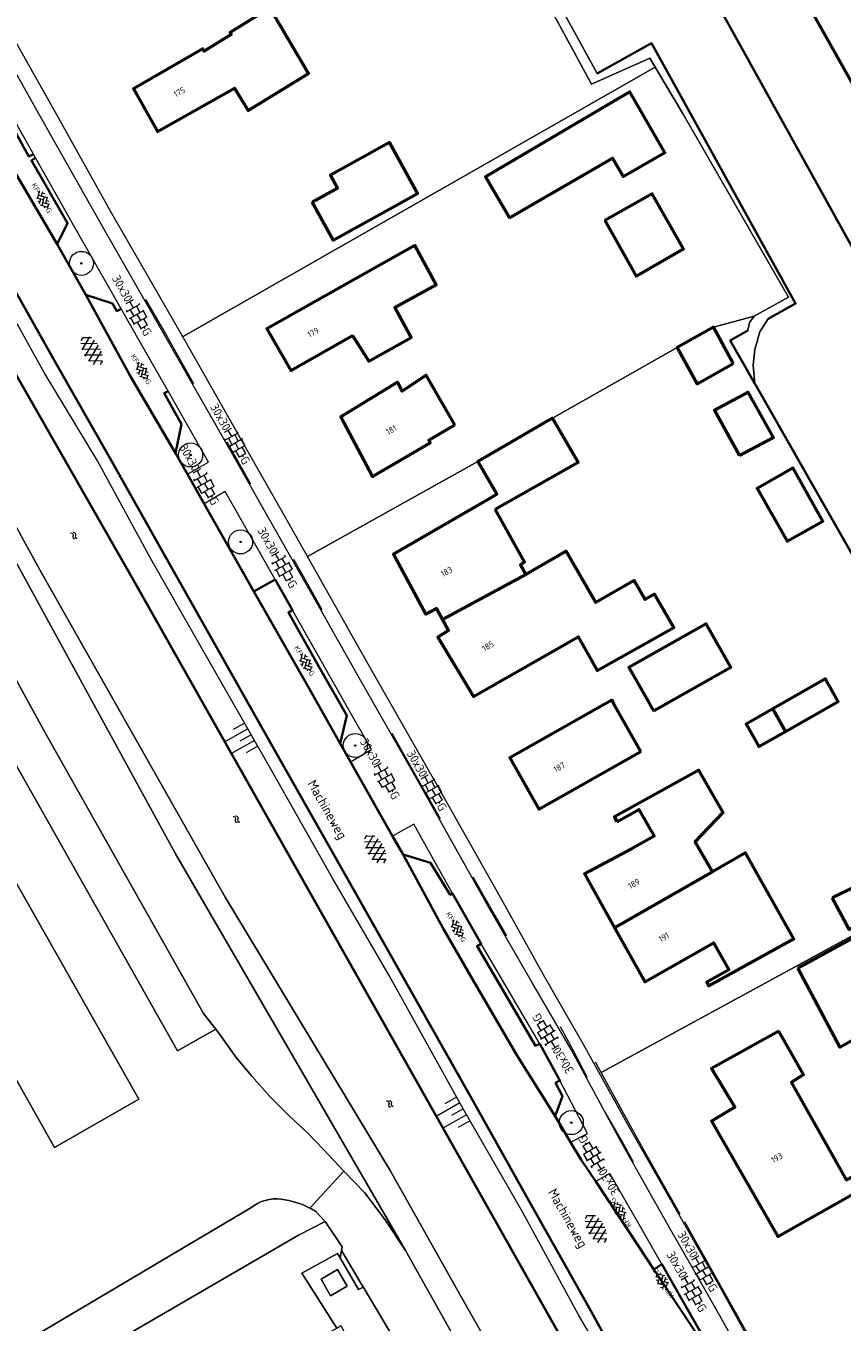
# Model space of a CAD drawing. Header units: metres. Extents: x 113441 to 115918, y 474822 to 477887.
# Tile 83 of 145: x 114544 to 114629, y 476109 to 476244. Entities that reach past the tile are written whole.
import ezdxf
from ezdxf.enums import TextEntityAlignment as Align

# ---------------------------------------------------------------- set-up
doc = ezdxf.new("R2010")
doc.units = ezdxf.units.M
doc.layers.get('0').update_dxf_attribs({"color": 252})
for name, color, linetype, lineweight in [('B-WE-GK-BESCHOEIING-G', 252, 'GK-BESCHOEIING', 35), ('B-WE-GR-BEPLANTING_CULTUUR_BOSPLANTSOEN-GV', 252, 'Continuous', 18), ('B-WE-GR-BOOM-S', 90, 'Continuous', 13), ('B-WE-GR-GROENVOORZIENING-GV', 252, 'Continuous', 18), ('B-WE-GW-TALUD-S', 90, 'Continuous', 18), ('B-WE-GW-TALUD_KRUIN-G', 252, 'Continuous', 18), ('B-WE-IE-TERREINAFSCHEIDING_NATUURLIJK_HAAG-G', 60, 'IE-TERREINAFSCHEIDING-NATUURLIJK-HAAG', 18), ('B-WE-OG-BEBOUWING-GV', 7, 'Continuous', 50), ('B-WE-OG-BEBOUWING-T18', 7, 'Continuous', 50), ('B-WE-OG-BEBOUWING_LUIFEL-GV', 7, 'Continuous', 50), ('B-WE-OG-BEBOUWING_OVERBOUWING-GV', 7, 'Continuous', 50), ('B-WE-OG-BEBOUWING_SCHUUR-GV', 7, 'Continuous', 50), ('B-WE-OG-TERREIN_ERF-GV', 252, 'Continuous', 18), ('B-WE-OG-TOPOGRAFIE-T18', 7, 'Continuous', 18), ('B-WE-OG-WATER-GV', 252, 'Continuous', 18), ('B-WE-OG-WATER-S', 130, 'Continuous', 18), ('B-WE-OG-WATER_SLOOT-GV', 252, 'Continuous', 18), ('B-WE-VH-KANTOPSLUITING_ELEMENT_VERLAAGDEBAND-G', 252, 'Continuous', 18), ('B-WE-VH-KANTVERHARDING_ASFALT-G', 60, 'Continuous', 35), ('B-WE-VH-KANTVERHARDING_BETONSTRAATSTEEN-G', 60, 'Continuous', 35), ('B-WE-VH-KANTVERHARDING_TEGEL-G', 60, 'Continuous', 18), ('B-WE-VH-VERHARDING_ASFALT-S', 252, 'Continuous', 18), ('B-WE-VH-VERHARDING_BETONSTRAATSTEEN-S', 252, 'Continuous', 18), ('B-WE-VH-VERHARDING_GESLOTEN-GV', 252, 'Continuous', 18), ('B-WE-VH-VERHARDING_OPEN-GV', 252, 'Continuous', 18), ('B-WE-VH-VERHARDING_TEGEL-S', 252, 'Continuous', 18)]:
    doc.layers.add(name, color=color, linetype=linetype, lineweight=lineweight)
doc.layers.get('0').freeze()
doc.styles.add('NLCS-ISO', font='NLCS-ISO.ttf')
doc.styles.add('NLCS-ISO-ANNOTATIEF-T18', font='NLCS-ISO.ttf', dxfattribs={"height": 1.8})
doc.linetypes.add('GK-BESCHOEIING', pattern='A,30,-5,[1,NLCS.SHX,S=1,R=0,X=0,Y=0],-5', length=40)
doc.linetypes.add('IE-TERREINAFSCHEIDING-NATUURLIJK-HAAG', pattern='A,7,-1.5,[67,NLCS.SHX,S=0.75,R=45,X=0,Y=0],-1.5', length=10)

# ---------------------------------------------------------------- blocks, each defined once
blk = doc.blocks.new('SVH-BSS_KEIFORMAAT_KEPER_KL-SO')
for p, q in [((-3.44, -0.47), (-2.97, 0)), ((-3.31, 0.34), (-1.48, -1.48)), ((-2.52, 1.03), (-1.48, 0)), ((-2.23, -0.74), (0, 1.48)), ((-2.23, 0.74), (-1.57, 1.4)), ((-1.77, -1.77), (0, 0)), ((-0.74, 0.74), (1.48, -1.48)), ((-0.1, 1.58), (1.48, 0)), ((0.74, 0.74), (1.4, 1.4)), ((0.74, -0.74), (2.46, 0.98)), ((1.06, -1.91), (2.97, 0)), ((2.23, 0.74), (3.31, -0.34)), ((-0.74, -0.74), (0.5, -1.99)), ((-0.52, -2), (0, -1.48)), ((2.23, -0.74), (2.72, -1.24))]:
    blk.add_line(p, q)
at = {"style": 'NLCS-ISO'}
blk.add_attdef('FORMAAT', text='', height=1.8, dxfattribs=at).set_placement((-3.47, -0.23), align=Align.MIDDLE_RIGHT)
blk.add_attdef('KLEUR', text='', height=1.8, dxfattribs=at).set_placement((3.32, -0.22), align=Align.MIDDLE_LEFT)
at = {"style": 'NLCS-ISO', "flags": 1}
blk.add_attdef('FUNCTIE', text='', height=1.8, dxfattribs=at).set_placement((0.12, -3.58), align=Align.MIDDLE_CENTER)
blk = doc.blocks.new('SVH-TEGEL_300X300_DUN_HALFST_KL-SO')
for p, q in [((-3.08, 0.75), (-3, 0.75)), ((-3, -0.83), (-3, 0.83)), ((-3, 0), (-1.5, 0)), ((-1.84, 1.5), (-1.5, 1.5)), ((-1.5, -1.6), (-1.5, 1.6)), ((-1.5, 0.75), (0, 0.75)), ((0, -1.78), (0, 1.78)), ((0, 1.5), (1.5, 1.5)), ((0, 0), (1.5, 0)), ((1.5, -1.6), (1.5, 1.6)), ((1.5, 0.75), (3, 0.75)), ((3, -0.83), (3, 0.83)), ((3, 0), (3.39, 0)), ((-3.08, -0.75), (-3, -0.75)), ((-1.84, -1.5), (-1.5, -1.5)), ((-1.5, -0.75), (0, -0.75)), ((0, -1.5), (1.5, -1.5)), ((1.5, -0.75), (3, -0.75))]:
    blk.add_line(p, q)
at = {"style": 'NLCS-ISO'}
blk.add_attdef('FORMAAT', text='', height=1.8, dxfattribs=at).set_placement((-3.18, 0), align=Align.MIDDLE_RIGHT)
blk.add_attdef('KLEUR', text='', height=1.8, dxfattribs=at).set_placement((3.49, 0), align=Align.MIDDLE_LEFT)
at = {"style": 'NLCS-ISO', "flags": 1}
blk.add_attdef('FUNCTIE', text='', height=1.8, dxfattribs=at).set_placement((0.12, -3.58), align=Align.MIDDLE_CENTER)
blk = doc.blocks.new('SGR-BOOM_01')
at = {"ltscale": 0.1}
h = blk.add_hatch(color=256, dxfattribs=at)
edge = h.paths.add_edge_path()
edge.add_arc((0, 0), 0.15, 0, 360)
for radius in [2.5, 0.045]:
    blk.add_circle((0, 0), radius)
blk.add_circle((0, 0), 0.15, dxfattribs=at)
blk = doc.blocks.new('SVH-ASFALT-SO')
at = {"ltscale": 0.1}
for p, q in [((-2.02, 1.3), (-1.1, 2.9)), ((0.22, -0.04), (-1.38, 2.73)), ((-1.15, 0.42), (0.57, 3.38)), ((1.65, -0.13), (-0.28, 3.22)), ((0, 0), (1.96, 3.4)), ((2.92, 0.07), (0.99, 3.42)), ((1.31, -0.14), (3.19, 3.13)), ((4.02, 0.57), (2.43, 3.33)), ((-1.63, 0.76), (-2.07, 1.52)), ((2.79, 0.04), (4.24, 2.55)), ((4.7, 1.8), (4.29, 2.51))]:
    blk.add_line(p, q, dxfattribs=at)
at = {"style": 'NLCS-ISO'}
blk.add_attdef('KLEUR', text='', height=1.8, dxfattribs=at).set_placement((6.35, 1.54), align=Align.MIDDLE_LEFT)
at = {"style": 'NLCS-ISO', "flags": 1}
blk.add_attdef('FUNCTIE', text='', height=1.8, dxfattribs=at).set_placement((0.87, -2.83), align=Align.MIDDLE_CENTER)
blk = doc.blocks.new('SGW-TALUD-SO')
for p, q in [((0, 0.502), (0.502, 0.502)), ((0, 0.251), (1.004, 0.251)), ((0, 0), (0.502, 0)), ((0, -0.251), (1.004, -0.251)), ((0, -0.502), (0.502, -0.502))]:
    blk.add_line(p, q)
blk = doc.blocks.new('SOG-WATER-SO')
at = {"flags": 128}
for points in [[(-2.51, 0.56), (-2.43, 0.7, -0.538831), (-0.42, 0.73, 0.605168), (1.26, 0.93, -4.035705)], [(-2.88, -0.71), (-2.79, -0.57, -0.538831), (-0.79, -0.54, 0.605168), (0.89, -0.34, -4.035705)]]:
    blk.add_lwpolyline(points, format="xyb", dxfattribs=at)

msp = doc.modelspace()

# ---------------------------------------------------------------- linework, layer by layer
at = {"layer": 'B-WE-GK-BESCHOEIING-G', "ltscale": 0.5, "flags": 128}
for points in [[(114602.726, 476097.904), (114603.549, 476098.41), (114603.943, 476100.017), (114603.287, 476101.439), (114587.075, 476130.175), (114555.232, 476186.588), (114529.805, 476230.988), (114510.059, 476265.705), (114469.122, 476338.337), (114441.783, 476386.676), (114430.856, 476404.899)], [(114608.355, 476259.884), (114616.413, 476245.896), (114631.763, 476218.225), (114634.856, 476212.649), (114631.064, 476210.463)], [(114621.588, 476213.313), (114624.441, 476214.94), (114609.426, 476242.022), (114603.773, 476238.881)], [(114617.643, 476211.064), (114619.457, 476212.098)], [(114617.643, 476211.064), (114619.253, 476208.24), (114620.207, 476206.567)], [(114620.207, 476206.567), (114620.339, 476206.336)], [(114620.339, 476206.336), (114642.807, 476166.927)]]:
    msp.add_lwpolyline(points, dxfattribs=at)
at = {"layer": 'B-WE-GR-BEPLANTING_CULTUUR_BOSPLANTSOEN-GV'}
msp.add_lwpolyline([(114539.41, 476182.72), (114546.26, 476170.3), (114562.77, 476141), (114564.059, 476139.338), (114564.263, 476139.075), (114564.67, 476138.55), (114566.2, 476136.39), (114567.83, 476134.46), (114569.66, 476132.39), (114571.72, 476130.33), (114573.6, 476128.55), (114575.26, 476126.86), (114577.4, 476124.56), (114579.6, 476122.3), (114581.78, 476119.41), (114583.81, 476116.3), (114577.454, 476127.276), (114559.875, 476157.626), (114542.036, 476190.239)], dxfattribs=at)
at = {"layer": 'B-WE-GR-GROENVOORZIENING-GV'}
for points in [[(114570.877, 476121.658, 0.2058289), (114567.716, 476120.745)], [(114573.873, 476120.716, 0.0830088), (114570.877, 476121.658)], [(114574.482, 476120.379, 0.0186975), (114573.873, 476120.716)]]:
    msp.add_lwpolyline(points, format="xyb", dxfattribs=at)
for points in [[(114567.716, 476120.745), (114539.75, 476104.188), (114536.402, 476099.777), (114516.74, 476088.62), (114514.87, 476091.1), (114500.072, 476082.806), (114503.061, 476077.474), (114572.665, 476117.888)], [(114572.665, 476117.888), (114575.46, 476119.312), (114574.482, 476120.379)]]:
    msp.add_lwpolyline(points, dxfattribs=at)
msp.add_lwpolyline([(114576.653, 476108.23), (114573.016, 476113.949), (114576.731, 476115.985), (114577.012, 476115.542), (114577.157, 476116.319), (114577.229, 476116.701), (114575.46, 476119.312), (114572.665, 476117.888), (114503.061, 476077.474), (114504.337, 476075.231), (114518.812, 476083.403), (114538.59, 476094.569), (114539.44, 476093.063), (114559.19, 476104.2), (114561.527, 476099.816), (114563.26, 476100.74)], close=True, dxfattribs=at)
at = {"layer": 'B-WE-GW-TALUD_KRUIN-G'}
msp.add_lwpolyline([(114606.585, 476101.497), (114601.821, 476109.594), (114596.029, 476120.271), (114589.835, 476131.047), (114582.109, 476144.94), (114576.233, 476155.071), (114569.631, 476166.737), (114562.549, 476179.143), (114557.31, 476188.339), (114551.734, 476198.548), (114546.193, 476207.754), (114539.342, 476219.997)], dxfattribs=at)
at = {"layer": 'B-WE-IE-TERREINAFSCHEIDING_NATUURLIJK_HAAG-G'}
for points in [[(114612.433, 476120.074), (114608.562, 476126.874), (114606.18, 476131.214), (114603.606, 476135.9)], [(114622.985, 476105.476), (114621.151, 476104.588), (114612.892, 476119.295)]]:
    msp.add_lwpolyline(points, dxfattribs=at)
at = {"layer": 'B-WE-OG-BEBOUWING-GV'}
for points in [[(114633.293, 476249.305), (114633.194, 476249.479), (114631.619, 476248.588), (114631.565, 476248.683), (114625.995, 476245.532), (114630.831, 476236.985), (114634.608, 476239.144), (114635.046, 476238.369), (114638.109, 476240.103), (114637.671, 476240.877), (114643.224, 476244.019), (114642.47, 476245.352), (114643.248, 476245.794), (114641.509, 476248.854), (114640.735, 476248.417), (114639.968, 476249.773), (114633.136, 476245.907), (114631.718, 476248.414)], [(114569.683, 476245.715), (114565.554, 476243.134), (114565.668, 476242.947), (114562.866, 476241.207), (114562.716, 476241.445), (114555.493, 476237.269), (114558, 476232.846), (114566.016, 476237.343), (114567.435, 476235.014), (114573.721, 476238.874)], [(114594.655, 476223.864), (114605.384, 476230.074), (114606.496, 476228.152), (114610.823, 476230.657), (114607.174, 476236.961), (114592.154, 476228.108)], [(114574.105, 476225.472), (114576.282, 476221.534), (114585.074, 476226.395), (114582.146, 476231.69), (114575.998, 476228.29), (114576.748, 476226.934)], [(114604.582, 476223.555), (114607.831, 476217.778), (114612.785, 476220.602), (114609.52, 476226.333)], [(114578.3, 476211.604), (114580, 476208.91), (114584.41, 476211.39), (114582.703, 476214.522), (114587.028, 476216.88), (114584.793, 476220.979), (114580.504, 476218.556), (114569.389, 476212.276), (114571.862, 476207.948)], [(114617.95, 476208.691), (114615.879, 476212.47), (114612.122, 476210.351), (114614.194, 476206.571)], [(114588.95, 476202.3), (114585.98, 476207.45), (114583.487, 476205.798), (114582.99, 476206.718), (114577.084, 476203.122), (114580.391, 476196.913), (114586.4, 476200.402), (114586.239, 476200.7)], [(114618.61, 476199.106), (114622.126, 476200.959), (114619.501, 476205.681), (114615.985, 476203.828)], [(114593.156, 476193.492), (114601.793, 476198.405), (114599.136, 476202.995), (114598.735, 476202.763), (114594.998, 476200.6), (114591.346, 476198.486), (114593.334, 476195.061), (114592.537, 476194.598), (114582.575, 476188.816), (114585.943, 476182.569), (114587.041, 476183.168), (114587.666, 476182.009), (114596.343, 476186.69), (114595.8, 476187.72), (114596.21, 476188.03)], [(114624.082, 476197.743), (114620.442, 476195.675), (114623.573, 476190.163), (114627.293, 476192.27), (114624.172, 476197.794)], [(114596.343, 476186.69), (114587.666, 476182.009), (114588.285, 476180.862), (114587.193, 476180.17), (114590.898, 476173.997), (114601.807, 476180.227), (114603.782, 476176.704), (114611.764, 476181.179), (114609.75, 476184.658), (114608.772, 476184.092), (114607.62, 476186.083), (114603.639, 476183.778), (114600.533, 476189.144)], [(114609.632, 476172.491), (114617.686, 476177.046), (114615.119, 476181.568), (114607.08, 476177.003), (114608.31, 476174.827)], [(114623.389, 476170.369), (114628.87, 476173.487), (114627.542, 476175.821), (114622.061, 476172.701)], [(114608.323, 476168.273), (114605.516, 476173.247), (114605.314, 476173.604), (114594.695, 476167.599), (114597.714, 476162.259)], [(114605.841, 476160.952), (114608.111, 476162.24), (114609.7, 476159.439), (114607.419, 476158.153), (114602.451, 476155.537), (114605.593, 476149.908), (114615.794, 476155.744), (114614, 476158.88), (114616.89, 476161.93), (114614.36, 476166.34), (114605.59, 476161.45)], [(114621.76, 476153.19), (114619.239, 476157.715), (114615.794, 476155.744), (114605.593, 476149.908), (114608.734, 476144.279), (114613.622, 476147.052), (114615.892, 476148.34), (114617.481, 476145.539), (114615.2, 476144.253), (114615.41, 476143.88), (114624.26, 476148.75)], [(114622.69, 476139.143), (114615.699, 476135.265), (114618.107, 476131.218), (114615.674, 476129.771), (114622.587, 476117.749), (114631.192, 476122.627), (114630.43, 476124.02), (114629.74, 476123.65), (114624.03, 476133.84), (114625.26, 476134.62)]]:
    msp.add_lwpolyline(points, close=True, dxfattribs=at)
at = {"layer": 'B-WE-OG-BEBOUWING_LUIFEL-GV'}
msp.add_lwpolyline([(114622.061, 476172.701), (114619.28, 476171.118), (114620.608, 476168.786), (114623.389, 476170.369)], close=True, dxfattribs=at)
at = {"layer": 'B-WE-OG-BEBOUWING_OVERBOUWING-GV'}
msp.add_lwpolyline([(114624.675, 476145.718), (114629.032, 476137.465), (114637.837, 476142.442), (114633.431, 476150.505)], close=True, dxfattribs=at)
at = {"layer": 'B-WE-OG-BEBOUWING_SCHUUR-GV'}
msp.add_lwpolyline([(114628.252, 476153.045), (114630.005, 476149.731), (114634.529, 476151.949), (114632.776, 476155.264)], close=True, dxfattribs=at)
at = {"layer": 'B-WE-OG-TERREIN_ERF-GV'}
for points in [[(114582.077, 476358.038), (114566.61, 476349.32), (114565.36, 476348.616), (114564.684, 476348.201), (114562.572, 476346.902), (114561.718, 476346.377), (114571.29, 476328.543), (114569.897, 476327.73), (114570.044, 476327.462), (114577.231, 476314.358), (114579.658, 476315.745), (114580.595, 476314.089), (114610.388, 476261.446), (114608.647, 476260.501), (114608.154, 476260.233), (114608.355, 476259.884), (114616.413, 476245.896), (114631.763, 476218.225), (114633.877, 476219.393), (114639.443, 476222.552), (114639.379, 476222.666), (114653.966, 476230.99)], [(114633.293, 476249.305), (114631.718, 476248.414), (114633.136, 476245.907), (114639.968, 476249.773), (114640.735, 476248.417), (114641.509, 476248.854), (114643.248, 476245.794), (114642.47, 476245.352), (114643.224, 476244.019), (114637.671, 476240.877), (114638.109, 476240.103), (114635.046, 476238.369), (114634.608, 476239.144), (114630.831, 476236.985), (114625.995, 476245.532), (114631.565, 476248.683), (114631.619, 476248.588), (114633.194, 476249.479)], [(114569.683, 476245.715), (114573.721, 476238.874), (114567.435, 476235.014), (114566.016, 476237.343), (114558, 476232.846), (114555.493, 476237.269), (114562.716, 476241.445), (114562.866, 476241.207), (114565.668, 476242.947), (114565.554, 476243.134)], [(114594.655, 476223.864), (114592.154, 476228.108), (114607.174, 476236.961), (114610.823, 476230.657), (114606.496, 476228.152), (114605.384, 476230.074)], [(114576.748, 476226.934), (114575.998, 476228.29), (114582.146, 476231.69), (114585.074, 476226.395), (114576.282, 476221.534), (114574.105, 476225.472)], [(114604.582, 476223.555), (114609.52, 476226.333), (114612.785, 476220.602), (114607.831, 476217.778)], [(114578.3, 476211.604), (114571.862, 476207.948), (114569.389, 476212.276), (114580.504, 476218.556), (114584.793, 476220.979), (114587.028, 476216.88), (114582.703, 476214.522), (114584.41, 476211.39), (114580, 476208.91)], [(114588.95, 476202.3), (114586.239, 476200.7), (114586.4, 476200.402), (114580.391, 476196.913), (114577.084, 476203.122), (114582.99, 476206.718), (114583.487, 476205.798), (114585.98, 476207.45)], [(114618.61, 476199.106), (114615.985, 476203.828), (114619.501, 476205.681), (114622.126, 476200.959)], [(114624.082, 476197.743), (114624.172, 476197.794), (114627.293, 476192.27), (114623.573, 476190.163), (114620.442, 476195.675)], [(114609.632, 476172.491), (114608.31, 476174.827), (114607.08, 476177.003), (114615.119, 476181.568), (114617.686, 476177.046)], [(114623.389, 476170.369), (114622.061, 476172.701), (114627.542, 476175.821), (114628.87, 476173.487)], [(114608.323, 476168.273), (114597.714, 476162.259), (114594.695, 476167.599), (114605.314, 476173.604), (114605.516, 476173.247)], [(114615.794, 476155.744), (114619.239, 476157.715), (114621.76, 476153.19), (114624.26, 476148.75), (114615.41, 476143.88), (114615.2, 476144.253), (114617.481, 476145.539), (114615.892, 476148.34), (114613.622, 476147.052), (114608.734, 476144.279), (114605.593, 476149.908), (114602.451, 476155.537), (114607.419, 476158.153), (114609.7, 476159.439), (114608.111, 476162.24), (114605.841, 476160.952), (114605.59, 476161.45), (114614.36, 476166.34), (114616.89, 476161.93), (114614, 476158.88)], [(114622.587, 476117.749), (114615.674, 476129.771), (114618.107, 476131.218), (114615.699, 476135.265), (114622.69, 476139.143), (114625.26, 476134.62), (114624.03, 476133.84), (114629.74, 476123.65), (114630.43, 476124.02), (114631.192, 476122.627)]]:
    msp.add_lwpolyline(points, close=True, dxfattribs=at)
for points in [[(114560.605, 476211.478), (114560.611, 476211.467), (114609.826, 476239.521), (114609.266, 476240.466), (114603.187, 476237.751), (114596.559, 476250.006), (114592.392, 476257.816), (114591.719, 476259.078), (114599.442, 476263.419), (114589.074, 476280.778), (114576.819, 476302.658), (114573.78, 476301.335), (114568.679, 476310.621), (114541.474, 476296.299), (114542.983, 476293.707), (114538.403, 476291.041), (114536.894, 476293.634), (114519.358, 476284.446)], [(114573.618, 476188.569), (114591.346, 476198.486), (114594.998, 476200.6), (114598.735, 476202.763), (114599.136, 476202.995), (114612.122, 476210.351), (114615.879, 476212.47), (114620.124, 476213.613), (114623.713, 476215.591), (114612.721, 476234.635), (114609.826, 476239.521), (114560.611, 476211.467), (114560.627, 476211.438)], [(114642.807, 476166.927), (114620.339, 476206.336), (114620.207, 476206.567), (114619.253, 476208.24), (114617.643, 476211.064), (114619.457, 476212.098), (114619.639, 476212.958), (114620.124, 476213.613), (114615.879, 476212.47), (114617.95, 476208.691), (114614.194, 476206.571), (114612.122, 476210.351), (114599.136, 476202.995), (114601.793, 476198.405), (114593.156, 476193.492), (114596.21, 476188.03), (114595.8, 476187.72), (114596.343, 476186.69), (114600.533, 476189.144), (114603.639, 476183.778), (114607.62, 476186.083), (114608.772, 476184.092), (114609.75, 476184.658), (114611.764, 476181.179), (114603.782, 476176.704), (114601.807, 476180.227), (114590.898, 476173.997), (114587.193, 476180.17), (114588.285, 476180.862), (114587.666, 476182.009), (114587.041, 476183.168), (114585.943, 476182.569), (114582.575, 476188.816), (114592.537, 476194.598), (114593.334, 476195.061), (114591.346, 476198.486), (114573.618, 476188.569)], [(114655.016, 476145.41), (114647.602, 476158.481), (114604.183, 476134.851)], [(114604.183, 476134.851), (114647.602, 476158.481)]]:
    msp.add_lwpolyline(points, dxfattribs=at)
at = {"layer": 'B-WE-OG-WATER-GV'}
for points in [[(114416.907, 476416.727), (114422.119, 476408.558), (114423.981, 476405.639), (114424.117, 476405.326), (114425.211, 476402.82), (114425.29, 476402.64), (114428.69, 476395.72), (114439.72, 476376.29), (114447.62, 476362.23), (114457.122, 476343.178), (114479.45, 476303.46), (114504.07, 476259.25), (114524.01, 476226.25), (114543.607, 476191.046), (114545.92, 476186.89), (114565.05, 476153.1), (114582.23, 476124.62), (114589.146, 476112.355), (114592.996, 476105.529), (114596.291, 476099.685)], [(114593.14, 476258.239), (114603.773, 476238.881), (114609.426, 476242.022), (114624.441, 476214.94), (114621.588, 476213.313), (114620.729, 476211.962), (114620.204, 476210.133), (114620.025, 476208.499), (114620.207, 476206.567), (114620.339, 476206.336), (114642.807, 476166.927)], [(114631.763, 476218.225), (114616.413, 476245.896)]]:
    msp.add_lwpolyline(points, dxfattribs=at)
at = {"layer": 'B-WE-OG-WATER_SLOOT-GV'}
msp.add_lwpolyline([(114593.14, 476258.239), (114592.392, 476257.816), (114596.559, 476250.006), (114603.187, 476237.751), (114609.266, 476240.466), (114609.826, 476239.521), (114612.721, 476234.635), (114623.713, 476215.591), (114620.124, 476213.613), (114619.639, 476212.958), (114619.457, 476212.098), (114617.643, 476211.064), (114619.253, 476208.24), (114620.207, 476206.567), (114620.025, 476208.499), (114620.204, 476210.133), (114620.729, 476211.962), (114621.588, 476213.313), (114624.441, 476214.94), (114609.426, 476242.022), (114603.773, 476238.881)], close=True, dxfattribs=at)
for points in [[(114542.036, 476190.239), (114559.875, 476157.626), (114577.454, 476127.276), (114583.81, 476116.3), (114588.91, 476107.22)], [(114592.996, 476105.529), (114589.146, 476112.355), (114582.23, 476124.62), (114565.05, 476153.1), (114545.92, 476186.89), (114543.607, 476191.046)]]:
    msp.add_lwpolyline(points, dxfattribs=at)
at = {"layer": 'B-WE-VH-KANTOPSLUITING_ELEMENT_VERLAAGDEBAND-G'}
for points in [[(114556.757, 476215.359), (114558.966, 476211.515), (114561.744, 476206.591)], [(114565.212, 476200.507), (114566.351, 476198.489), (114567.694, 476196.143)], [(114572.149, 476188.317), (114573.607, 476185.74), (114575.105, 476183.06)], [(114587.456, 476161.269), (114585.08, 476165.472), (114582.422, 476170.128)], [(114594.354, 476149.077), (114592.72, 476151.958), (114590.852, 476155.188)], [(114602.77, 476134.271), (114601.28, 476137.161), (114599.945, 476139.583)], [(114607.564, 476125.519), (114606.337, 476127.709), (114604.589, 476130.777)]]:
    msp.add_lwpolyline(points, dxfattribs=at)
at = {"layer": 'B-WE-VH-KANTVERHARDING_ASFALT-G'}
for points in [[(114615.703, 476105.264), (114612.179, 476110.57), (114609.684, 476114.341), (114607.201, 476118.063), (114603.622, 476123.477), (114602.111, 476125.749), (114601.006, 476127.572), (114599.392, 476130.276), (114595.41, 476136.66), (114590.698, 476144.718), (114587.727, 476149.844), (114583.569, 476157.533), (114582.459, 476159.445), (114578.096, 476167.205), (114577.02, 476169.111), (114573.332, 476175.613), (114568.034, 476184.933), (114562.849, 476194.067), (114561.114, 476197.154), (114559.871, 476199.338), (114555.153, 476207.377), (114550.517, 476215.826), (114547.55, 476221.118), (114542.974, 476228.909)], [(114606.679, 476103.521), (114602.959, 476110.316), (114596.431, 476121.915), (114590.908, 476131.794), (114583.199, 476145.442), (114577.464, 476155.574), (114569.795, 476169.118), (114563.693, 476179.938), (114558.837, 476188.55), (114552.908, 476199.029), (114547.676, 476208.211), (114540.314, 476221.25)]]:
    msp.add_lwpolyline(points, dxfattribs=at)
at = {"layer": 'B-WE-VH-KANTVERHARDING_BETONSTRAATSTEEN-G'}
for points in [[(114545.063, 476230.484), (114544.61, 476230.229), (114541.321, 476236.112), (114538.475, 476237.132)], [(114547.55, 476221.118), (114548.606, 476223.306), (114544.868, 476229.823), (114545.285, 476230.085)], [(114554.208, 476214.374), (114553.758, 476214.134), (114553.314, 476214.909), (114550.517, 476215.826)], [(114559.871, 476199.338), (114560.48, 476202.369), (114558.697, 476205.572), (114559.107, 476205.811)], [(114577.02, 476169.111), (114577.694, 476172.026), (114574.843, 476177.07), (114571.628, 476182.733), (114572.054, 476182.994), (114570.244, 476186.167), (114568.034, 476184.933)], [(114599.392, 476130.276), (114600.173, 476132.391), (114599.44, 476133.763), (114599.88, 476134.007), (114597.797, 476137.834), (114597.342, 476137.618), (114591.27, 476147.988), (114591.708, 476148.254), (114588.725, 476153.487), (114588.482, 476153.353), (114586.418, 476156.667), (114583.569, 476157.533)], [(114615.703, 476105.264), (114615.929, 476105.383), (114612.805, 476110.842), (114610.525, 476114.887), (114609.684, 476114.341)]]:
    msp.add_lwpolyline(points, dxfattribs=at)
at = {"layer": 'B-WE-VH-KANTVERHARDING_TEGEL-G'}
for points in [[(114620.171, 476103.102), (114615.472, 476111.402), (114611.149, 476118.964), (114606.195, 476127.732), (114601.055, 476137.241), (114596.939, 476144.333), (114592.5, 476152.024), (114585.504, 476164.483), (114578.89, 476176.1), (114574.255, 476184.325), (114573.475, 476185.696), (114569.688, 476192.371), (114566.206, 476198.507), (114559.502, 476210.303), (114552.417, 476222.716), (114546.576, 476233.026), (114536.988, 476250.063)], [(114621.1, 476104.297), (114616.611, 476112.407), (114612.449, 476119.789), (114607.323, 476128.816), (114602.361, 476137.752), (114598.204, 476145.007), (114593.845, 476152.811), (114587.135, 476164.692), (114579.064, 476178.91), (114574.968, 476186.174), (114570.904, 476193.385), (114567.608, 476199.164), (114560.721, 476211.264), (114553.109, 476224.547), (114547.645, 476234.317), (114538.439, 476250.643)], [(114561.114, 476197.154), (114563.294, 476198.408), (114559.107, 476205.811), (114556.237, 476210.835), (114554.208, 476214.374), (114549.119, 476223.327), (114545.285, 476230.085), (114545.063, 476230.484), (114541.043, 476237.588)], [(114570.244, 476186.167), (114565.046, 476195.344), (114562.849, 476194.067)], [(114578.096, 476167.205), (114580.284, 476168.469), (114578.237, 476172.063), (114572.054, 476182.994)], [(114588.725, 476153.487), (114584.687, 476160.713), (114582.459, 476159.445)], [(114597.797, 476137.834), (114591.708, 476148.254)], [(114601.006, 476127.572), (114602.784, 476128.477), (114599.88, 476134.007)], [(114610.525, 476114.887), (114608.292, 476118.785), (114605.101, 476124.31), (114603.622, 476123.477)]]:
    msp.add_lwpolyline(points, dxfattribs=at)
at = {"layer": 'B-WE-VH-VERHARDING_GESLOTEN-GV'}
for points in [[(114539.41, 476182.72), (114535.523, 476180.482), (114560.08, 476137.097), (114564.059, 476139.338), (114562.77, 476141), (114546.26, 476170.3)], [(114556.038, 476132.062), (114532.631, 476173.323), (114528.285, 476170.879), (114525.93, 476175.019), (114521.604, 476172.529), (114547.249, 476127.041)], [(114547.249, 476127.041), (114521.604, 476172.529), (114525.93, 476175.019), (114528.285, 476170.879), (114532.631, 476173.323), (114556.038, 476132.062)], [(114576.016, 476111.594), (114577.742, 476112.596), (114576.746, 476114.312), (114575.02, 476113.31)]]:
    msp.add_lwpolyline(points, close=True, dxfattribs=at)
for points in [[(114573.873, 476120.716), (114577.4, 476124.56), (114575.26, 476126.86), (114573.6, 476128.55), (114571.72, 476130.33), (114569.66, 476132.39), (114567.83, 476134.46), (114566.2, 476136.39), (114564.67, 476138.55), (114564.263, 476139.075), (114564.059, 476139.338), (114560.08, 476137.097), (114535.523, 476180.482)], [(114583.81, 476116.3), (114581.78, 476119.41), (114579.6, 476122.3), (114577.4, 476124.56), (114573.873, 476120.716)], [(114539.75, 476104.188), (114567.716, 476120.745)], [(114574.482, 476120.379), (114575.46, 476119.312), (114577.229, 476116.701), (114577.157, 476116.319), (114579.403, 476112.501), (114579.42, 476112.51), (114582.156, 476107.887), (114578.52, 476105.778), (114578.554, 476105.712), (114582.192, 476098.787), (114581.488, 476098.393), (114587.965, 476086.408), (114589.522, 476087.249)], [(114595.884, 476093.79), (114594.929, 476095.466), (114591.36, 476102.56), (114589.556, 476105.992), (114588.91, 476107.22), (114583.81, 476116.3)]]:
    msp.add_lwpolyline(points, dxfattribs=at)
for points in [[(114567.716, 476120.745, -0.2058289), (114570.877, 476121.658)], [(114570.877, 476121.658, -0.0830088), (114573.873, 476120.716)], [(114573.873, 476120.716, -0.0186975), (114574.482, 476120.379)]]:
    msp.add_lwpolyline(points, format="xyb", dxfattribs=at)
at = {"layer": 'B-WE-VH-VERHARDING_OPEN-GV'}
msp.add_lwpolyline([(114560.627, 476211.438), (114560.611, 476211.467), (114560.605, 476211.478)], dxfattribs=at)
for points in [[(114579.403, 476112.501), (114578.914, 476112.237), (114577.012, 476115.542), (114576.731, 476115.985), (114573.016, 476113.949), (114576.653, 476108.23), (114577.1, 476108.48), (114578.52, 476105.778), (114582.156, 476107.887), (114579.42, 476112.51)], [(114577.157, 476116.319), (114577.012, 476115.542), (114578.914, 476112.237), (114579.403, 476112.501)], [(114576.016, 476111.594), (114575.02, 476113.31), (114576.746, 476114.312), (114577.742, 476112.596)]]:
    msp.add_lwpolyline(points, close=True, dxfattribs=at)

# ---------------------------------------------------------------- block references
at = {"layer": 'B-WE-GR-BOOM-S', "xscale": 0.5, "yscale": 0.5}
for p in [(114550.076, 476219.105), (114561.442, 476199.149), (114566.647, 476190.095), (114578.591, 476168.891), (114601.083, 476129.62)]:
    msp.add_blockref('SGR-BOOM_01', p, dxfattribs=at)
at = {"layer": 'B-WE-GW-TALUD-S'}
for p, xscale, yscale, zscale, rotation in [((114567.757, 476170.02), 2.763537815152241, 2.763537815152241, 2.763537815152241, 209.4434112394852), ((114589.835, 476131.047), 2.832172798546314, 2.832172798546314, 2.832172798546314, 209.4434112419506)]:
    msp.add_blockref('SGW-TALUD-SO', p, dxfattribs=dict(at, xscale=xscale, yscale=yscale, zscale=zscale, rotation=rotation))
at = {"layer": 'B-WE-OG-WATER-S', "xscale": 0.2, "yscale": 0.2, "zscale": 0.2, "rotation": 299.6579608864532}
for p in [(114549.353, 476190.618), (114566.268, 476161.073), (114582.248, 476131.449)]:
    msp.add_blockref('SOG-WATER-SO', p, dxfattribs=at)
at = {"layer": 'B-WE-VH-VERHARDING_ASFALT-S', "xscale": 0.4999999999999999, "yscale": 0.4999999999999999, "zscale": 0.4999999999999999, "rotation": 299.3385425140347}
for p in [(114550.108, 476210.192), (114579.638, 476158.278), (114602.62, 476118.746)]:
    msp.add_blockref('SVH-ASFALT-SO', p, dxfattribs=at)
at = {"layer": 'B-WE-VH-VERHARDING_BETONSTRAATSTEEN-S'}
for p, xscale, yscale, zscale, rotation in [((114546.115, 476225.749), 0.2999999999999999, 0.2999999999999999, 0.2999999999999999, 299.7615547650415), ((114556.449, 476207.917), 0.2999999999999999, 0.2999999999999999, 0.2999999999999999, 299.7615547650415), ((114573.479, 476177.548), 0.2999999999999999, 0.2999999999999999, 0.2999999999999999, 299.7615547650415), ((114589.261, 476149.831), 0.2999999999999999, 0.2999999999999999, 0.2999999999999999, 299.7615547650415), ((114606.061, 476120.403), 0.2999999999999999, 0.2999999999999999, 0.2999999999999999, 122.2777196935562), ((114610.498, 476113.087), 0.3000000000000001, 0.3000000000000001, 0.3000000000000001, 121.6818134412)]:
    msp.add_blockref('SVH-BSS_KEIFORMAAT_KEPER_KL-SO', p, dxfattribs=dict(at, xscale=xscale, yscale=yscale, zscale=zscale, rotation=rotation)).add_auto_attribs({'FORMAAT': 'KF', 'KLEUR': 'G'})
at = {"layer": 'B-WE-VH-VERHARDING_TEGEL-S'}
for p, xscale, yscale, zscale, rotation in [((114555.838, 476213.807), 0.5, 0.5, 0.5, 299.3446020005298), ((114566.074, 476200.421), 0.5, 0.5, 0.5, 299.5838020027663), ((114562.852, 476196.2), 0.5, 0.5, 0.5, 299.3410063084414), ((114570.992, 476187.546), 0.5, 0.5, 0.5, 299.3446020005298), ((114581.668, 476165.551), 0.5, 0.5, 0.5, 299.3446020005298), ((114586.556, 476164.327), 0.5, 0.5, 0.5, 299.5838020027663), ((114598.644, 476138.741), 0.4999999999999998, 0.4999999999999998, 0.4999999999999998, 120.9979963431), ((114603.428, 476126.069), 0.4999999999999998, 0.4999999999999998, 0.4999999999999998, 120.9979963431), ((114614.746, 476114.252), 0.5, 0.5, 0.5, 299.7538932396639), ((114613.616, 476112.157), 0.5, 0.5, 0.5, 299.7538932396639)]:
    msp.add_blockref('SVH-TEGEL_300X300_DUN_HALFST_KL-SO', p, dxfattribs=dict(at, xscale=xscale, yscale=yscale, zscale=zscale, rotation=rotation)).add_auto_attribs({'FORMAAT': '30x30', 'KLEUR': 'G'})

# ---------------------------------------------------------------- texts
at = {"layer": 'B-WE-OG-BEBOUWING-T18', "style": 'NLCS-ISO-ANNOTATIEF-T18'}
for s, rotation, p in [('175', 29.5, (114560.272, 476236.95)), ('179', 29.7, (114574.205, 476211.91)), ('181', 28, (114582.339, 476201.764)), ('183', 28.3, (114588.099, 476186.999)), ('185', 31, (114592.411, 476179.249)), ('187', 29.5, (114599.836, 476166.633)), ('189', 29.2, (114607.613, 476154.496)), ('191', 29.2, (114610.726, 476148.918)), ('193', 29.9, (114622.483, 476125.955))]:
    msp.add_text(s, height=0.64, rotation=rotation, dxfattribs=at).set_placement(p, align=Align.MIDDLE)
at = {"layer": 'B-WE-OG-TOPOGRAFIE-T18', "style": 'NLCS-ISO-ANNOTATIEF-T18'}
for p in [(114575.558, 476162.146), (114600.603, 476119.591)]:
    msp.add_text('Machineweg', height=1, rotation=299.5, dxfattribs=at).set_placement(p, align=Align.MIDDLE)

doc.saveas('drawing.dxf')
